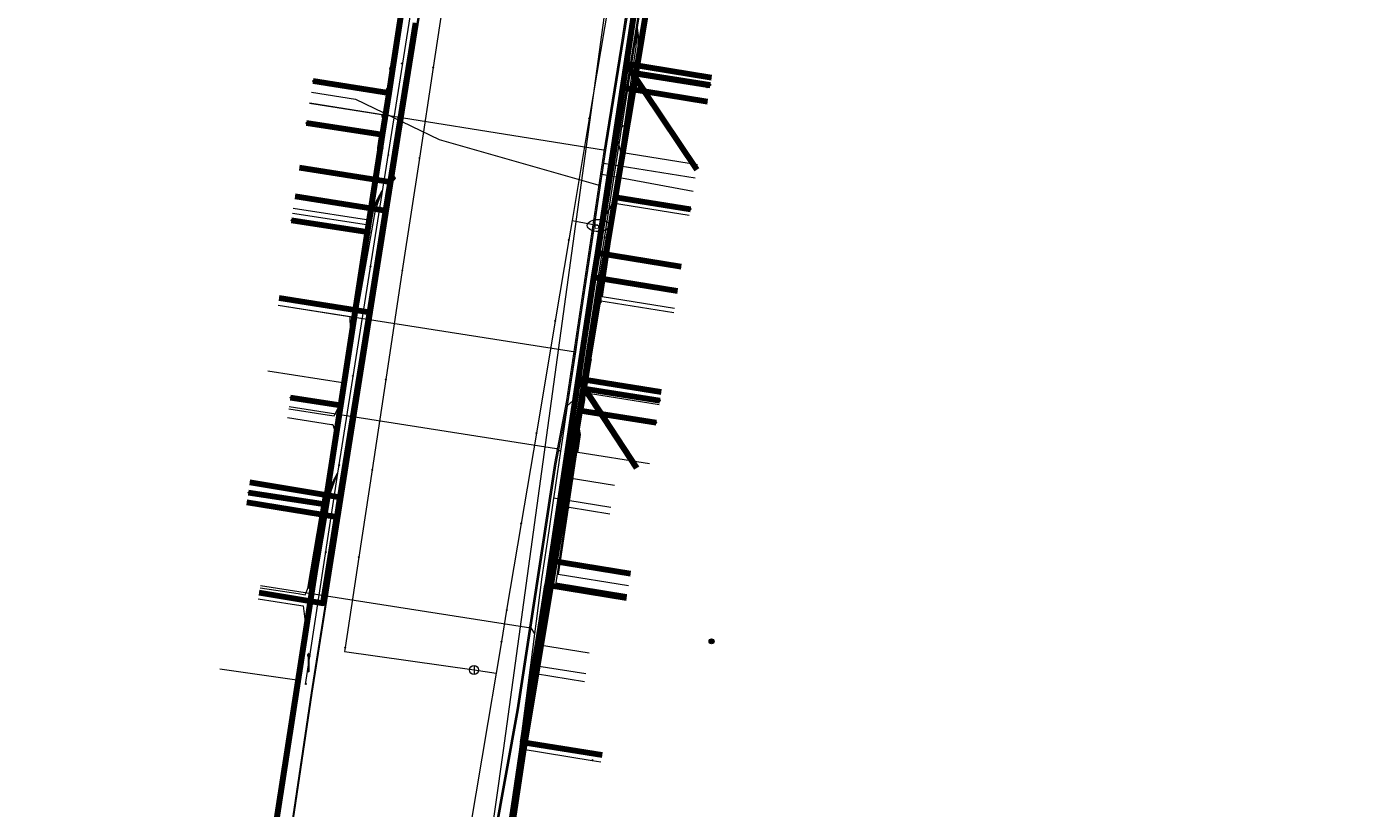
# Model space of a CAD drawing. Extents: x 152558 to 154479, y 462974 to 463683.
# Tile 151 of 256: x 153326 to 153387, y 463335 to 463370. Entities that reach past the tile are written whole.
import ezdxf
from ezdxf.enums import TextEntityAlignment as Align
from ezdxf.lldxf.tags import DXFTag

# ---------------------------------------------------------------- set-up
doc = ezdxf.new("R2010")
doc.units = 0
doc.header["$LTSCALE"] = 0.2
doc.layers.get('0').update_dxf_attribs({"linetype": 'CONTINUOUS'})
for name, color, linetype, lineweight in [('B-RO-KL-DATA_COAXIAAL_7_ZIGGO BV-G', 90, 'KL-DATA-N', 18), ('B-RO-KL-DATA_HULPSTUK_KPN BV-S', 90, 'CONTINUOUS', 25), ('B-RO-KL-DATA_HULPSTUK_REGGEFIBER OPERATOR BV-S', 90, 'CONTINUOUS', 25), ('B-RO-KL-DATA_KABELBED_KPN BV-G', 90, 'CONTINUOUS', 100), ('B-RO-KL-DATA_KABELBED_ZIGGO BV-G', 90, 'CONTINUOUS', 100), ('B-RO-KL-DATA_REGGEFIBER OPERATOR BV-G', 90, 'KL-DATA-N', 18), ('B-RO-KL-DATA_STEDIN NETBEHEER BV-G', 90, 'KL-DATA-N', 18), ('B-RO-KL-ET_LS_400 V_STEDIN NETBEHEER BV-G', 190, 'KL-LS-N', 18), ('B-RO-KL-ET_LS_GEMEENTE AMERSFOORT-S', 190, 'CONTINUOUS', 25), ('B-RO-KL-ET_MS_10 KV_STEDIN NETBEHEER BV-G', 130, 'KL-MS-N', 18), ('B-RO-KL-ET_MS_HULPSTUK_STEDIN NETBEHEER BV-S', 130, 'CONTINUOUS', 25), ('B-RO-KL-GAS_LD_KOPER_22_0.1 BAR_STEDIN NETBEHEER BV-G', 50, 'KL-GAS-LD-N', 18), ('B-RO-KL-GAS_LD_MANTELBUIS_ASBESTCEMENT_124_STEDIN NETBEHEER BV-G', 50, 'CONTINUOUS', 100), ('B-RO-KL-GAS_LD_PE_32_0.1 BAR_STEDIN NETBEHEER BV-G', 50, 'KL-GAS-LD-N', 18), ('B-RO-KL-GAS_LD_PVC_63_0.1 BAR_STEDIN NETBEHEER BV-G', 50, 'KL-GAS-LD-N', 18), ('B-RO-KL-GAS_LD_STAAL_159_0.1 BAR_STEDIN NETBEHEER BV-G', 50, 'KL-GAS-LD-N', 18), ('B-RO-KL-WATER_100_VITENS-G', 170, 'KL-WATER-N', 18), ('B-RO-KL-WATER_HULPSTUK_VITENS-S', 170, 'CONTINUOUS', 25), ('B-RO-KL-WATER_VITENS-S', 170, 'CONTINUOUS', 25)]:
    doc.layers.add(name, color=color, linetype=linetype, lineweight=lineweight)
doc.styles.add('NLCS-ISO', font='NLCS-ISO.ttf')
tags = doc.linetypes.add('KL-DATA-N', pattern='A,4,-1,[101,NLCS.SHX,S=0.5,R=0,X=0,Y=0],-1,4,-1,["D",Standard,S=1,R=0,X=-0.25,Y=-0.5],-1.5', length=12.5).pattern_tags.tags
tags[18] = DXFTag(74, 10)
tags = doc.linetypes.add('KL-GAS-LD-N', pattern='A,4,-1,[69,NLCS.SHX,S=0.5,R=0,X=0,Y=0],-1,4,-1,["L",Standard,S=1,R=0,X=0.25,Y=-0.5],-2', length=13).pattern_tags.tags
tags[18] = DXFTag(74, 10)
tags = doc.linetypes.add('KL-LS-N', pattern='A,4,-1,[103,NLCS.SHX,S=0.75,R=0,X=0,Y=0],-1,4,-1,["L",Standard,S=1,R=0,X=0,Y=-0.5],-2', length=13).pattern_tags.tags
tags[18] = DXFTag(74, 10)
tags = doc.linetypes.add('KL-MS-N', pattern='A,4,-1,[103,NLCS.SHX,S=0.75,R=0,X=0,Y=0],-1,4,-1,["M",Standard,S=1,R=0,X=0,Y=-0.5],-2', length=13).pattern_tags.tags
tags[18] = DXFTag(74, 10)
doc.linetypes.add('KL-WATER-N', pattern='A,7,-0.5,[168,NLCS.SHX,S=0.75,R=0,X=0.75,Y=0],-2', length=9.5)

# ---------------------------------------------------------------- blocks, each defined once
blk = doc.blocks.new('SKL-WTB_HULP_MOF-SO')
at = {"linetype": 'ByBlock', "lineweight": 18}
h = blk.add_hatch(color=0, dxfattribs=at)
h.dxf.hatch_style = 1
h.paths.add_polyline_path([(-0.5625, 0, 1), (0.5625, 0, 1)])
at = {"color": 0, "linetype": 'ByBlock', "lineweight": 18}
blk.add_circle((0, 0), 0.5625, dxfattribs=at)
at = {"color": 0, "linetype": 'ByBlock', "lineweight": 18, "style": 'NLCS-ISO', "flags": 1}
for tag, p in [('TYPE', (1.5, 0)), ('OMSCHRIJVING', (1.5, -3)), ('LABEL', (1.5, -1.5))]:
    blk.add_attdef(tag, p, '', height=1, dxfattribs=at)
blk = doc.blocks.new('SKL-WTB_HULP_OVERIG-SO')
at = {"color": 0, "linetype": 'ByBlock', "lineweight": 18}
for points in [[(-0.14, 0.14), (0.14, -0.14)], [(0.14, 0.14), (-0.14, -0.14)]]:
    blk.add_lwpolyline(points, dxfattribs=at)
at = {"color": 0, "linetype": 'ByBlock', "lineweight": 18, "style": 'NLCS-ISO', "flags": 1}
for tag, p in [('TYPE', (1.5, 0)), ('OMSCHRIJVING', (1.5, -3)), ('LABEL', (1.5, -1.5))]:
    blk.add_attdef(tag, p, '', height=1, dxfattribs=at)
blk = doc.blocks.new('SKL-WTB_HULP_AFSLUITER-SO')
at = {"color": 0, "linetype": 'ByBlock', "lineweight": 18}
blk.add_lwpolyline([(0, 0.8), (0, -0.8)], dxfattribs=at)
blk.add_circle((0, 0), 1, dxfattribs=at)
at = {"color": 0, "linetype": 'ByBlock', "lineweight": 18, "style": 'NLCS-ISO', "flags": 1}
for tag, p in [('TYPE', (1.5, 0)), ('OMSCHRIJVING', (1.5, -3)), ('LABEL', (1.5, -1.5))]:
    blk.add_attdef(tag, p, '', height=1, dxfattribs=at)
blk = doc.blocks.new('SKL-WATER_BRANDKRAAN_BRANDPUT-SO')
at = {"color": 0, "linetype": 'ByBlock', "lineweight": 18}
blk.add_ellipse((0, 0), major_axis=(2.5, 0), ratio=0.54, dxfattribs=at)
at = {"color": 0, "linetype": 'ByBlock', "lineweight": 18, "style": 'NLCS-ISO'}
blk.add_text('bk', height=1.5, dxfattribs=at).set_placement((0.16, 0), align=Align.MIDDLE_CENTER)
blk = doc.blocks.new('SKL-ET_LS_MAST-SO')
for p, q in [((-0.05, 2.07), (0.05, 2.07)), ((-0.05, -2), (0.05, -2))]:
    blk.add_line(p, q)
for points in [[(-0.18, 1.76), (-0.22, 1.76), (-0.22, 1.84), (-0.18, 1.84), (-0.18, 1.79)], [(-0.18, 1.49), (-0.22, 1.49), (-0.22, 1.57), (-0.18, 1.57), (-0.18, 1.52)], [(-0.18, 1.79), (-0.05, 1.79)], [(-0.18, 1.76), (-0.05, 1.76)], [(-0.18, 1.52), (-0.05, 1.52)], [(-0.18, 1.49), (-0.05, 1.49)], [(-0.05, -2), (-0.05, 2.07)], [(0.05, -2), (0.05, 2.07)], [(0.18, 1.92), (0.05, 1.92)], [(0.18, 1.89), (0.05, 1.89)], [(0.18, 1.66), (0.05, 1.66)], [(0.18, 1.63), (0.05, 1.63)], [(0.18, 1.39), (0.05, 1.39)], [(0.18, 1.36), (0.05, 1.36)], [(0.18, 1.89), (0.22, 1.89), (0.22, 1.97), (0.18, 1.97), (0.18, 1.92)], [(0.18, 1.63), (0.22, 1.63), (0.22, 1.71), (0.18, 1.71), (0.18, 1.66)], [(0.18, 1.36), (0.22, 1.36), (0.22, 1.44), (0.18, 1.44), (0.18, 1.39)]]:
    blk.add_lwpolyline(points)

msp = doc.modelspace()

# ---------------------------------------------------------------- linework, layer by layer
at = {"layer": 'B-RO-KL-DATA_COAXIAAL_7_ZIGGO BV-G', "flags": 128}
for points in [[(153371.854, 463411.073), (153370.63, 463403.602), (153369.856, 463398.877), (153369.352, 463395.801), (153369.099, 463394.855), (153368.667, 463393.975), (153368.072, 463393.197), (153367.336, 463392.55), (153366.488, 463392.059), (153365.561, 463391.742), (153364.59, 463391.612), (153363.613, 463391.676), (153362.85, 463391.799), (153361.805, 463391.877), (153360.762, 463391.772), (153359.754, 463391.487), (153358.81, 463391.031), (153357.961, 463390.418), (153357.231, 463389.666), (153356.642, 463388.798), (153356.627, 463388.763), (153356.214, 463387.842), (153355.96, 463386.827), (153355.509, 463384.008), (153355.46, 463383.703), (153354.909, 463380.069), (153353.722, 463372.237), (153353.063, 463367.892), (153352.899, 463366.805), (153351.776, 463359.401), (153351.611, 463358.313), (153350.923, 463353.769), (153353.532, 463349.776)], [(153371.854, 463411.073), (153370.63, 463403.602), (153369.856, 463398.877), (153369.352, 463395.801), (153369.099, 463394.855), (153368.667, 463393.975), (153368.072, 463393.197), (153367.336, 463392.55), (153366.488, 463392.059), (153365.561, 463391.742), (153364.59, 463391.612), (153363.613, 463391.676), (153362.85, 463391.799), (153361.805, 463391.877), (153360.762, 463391.772), (153359.754, 463391.487), (153358.81, 463391.031), (153357.961, 463390.418), (153357.231, 463389.666), (153356.642, 463388.798), (153356.627, 463388.763), (153356.214, 463387.842), (153355.96, 463386.827), (153355.509, 463384.008), (153355.46, 463383.703), (153354.909, 463380.069), (153353.722, 463372.237), (153353.063, 463367.892), (153352.899, 463366.805), (153351.776, 463359.401), (153351.611, 463358.313), (153350.923, 463353.769), (153354.633, 463353.163)], [(153371.854, 463411.073), (153370.63, 463403.602), (153369.856, 463398.877), (153369.352, 463395.801), (153369.099, 463394.855), (153368.667, 463393.975), (153368.072, 463393.197), (153367.336, 463392.55), (153366.488, 463392.059), (153365.561, 463391.742), (153364.59, 463391.612), (153363.613, 463391.676), (153362.85, 463391.799), (153361.805, 463391.877), (153360.762, 463391.772), (153359.754, 463391.487), (153358.81, 463391.031), (153357.961, 463390.418), (153357.231, 463389.666), (153356.642, 463388.798), (153356.627, 463388.763), (153356.214, 463387.842), (153355.96, 463386.827), (153355.509, 463384.008), (153355.46, 463383.703), (153354.909, 463380.069), (153353.722, 463372.237), (153353.063, 463367.892), (153352.899, 463366.805), (153351.776, 463359.401), (153351.611, 463358.313), (153355.365, 463357.7)], [(153371.854, 463411.073), (153370.63, 463403.602), (153369.856, 463398.877), (153369.352, 463395.801), (153369.099, 463394.855), (153368.667, 463393.975), (153368.072, 463393.197), (153367.336, 463392.55), (153366.488, 463392.059), (153365.561, 463391.742), (153364.59, 463391.612), (153363.613, 463391.676), (153362.85, 463391.799), (153361.805, 463391.877), (153360.762, 463391.772), (153359.754, 463391.487), (153358.81, 463391.031), (153357.961, 463390.418), (153357.231, 463389.666), (153356.642, 463388.798), (153356.627, 463388.763), (153356.214, 463387.842), (153355.96, 463386.827), (153355.509, 463384.008), (153355.46, 463383.703), (153354.909, 463380.069), (153353.722, 463372.237), (153353.063, 463367.892), (153353.898, 463366.642), (153356.724, 463366.18)], [(153371.854, 463411.073), (153370.63, 463403.602), (153369.856, 463398.877), (153369.352, 463395.801), (153369.099, 463394.855), (153368.667, 463393.975), (153368.072, 463393.197), (153367.336, 463392.55), (153366.488, 463392.059), (153365.561, 463391.742), (153364.59, 463391.612), (153363.613, 463391.676), (153362.85, 463391.799), (153361.805, 463391.877), (153360.762, 463391.772), (153359.754, 463391.487), (153358.81, 463391.031), (153357.961, 463390.418), (153357.231, 463389.666), (153356.642, 463388.798), (153356.627, 463388.763), (153356.214, 463387.842), (153355.96, 463386.827), (153355.509, 463384.008), (153355.46, 463383.703), (153354.909, 463380.069), (153353.722, 463372.237), (153353.063, 463367.892), (153353.898, 463366.642), (153356.233, 463363.145)]]:
    msp.add_lwpolyline(points, dxfattribs=at)
at = {"layer": 'B-RO-KL-DATA_KABELBED_KPN BV-G', "flags": 128}
for points in [[(153345.828, 463388.641), (153345.177, 463384.434), (153345.101, 463383.941), (153345.025, 463383.451), (153344.956, 463383.001), (153343.701, 463374.885), (153343.655, 463374.587), (153342.585, 463367.668), (153342.416, 463366.577), (153342.126, 463364.704), (153342.035, 463364.111), (153341.452, 463360.343), (153340.251, 463352.577), (153339.563, 463348.129), (153334.903, 463317.994), (153334.402, 463315.016), (153331.747, 463313.651)], [(153345.212, 463315.499), (153348.451, 463336.953), (153351.007, 463352.343), (153351.091, 463352.846), (153351.172, 463353.336), (153351.386, 463354.621), (153352.596, 463361.909), (153353.439, 463366.981), (153353.519, 463367.463), (153354.078, 463370.828), (153354.142, 463371.212), (153356.181, 463383.487), (153356.27, 463384.025), (153356.502, 463385.422), (153356.748, 463386.902)], [(153342.585, 463367.668), (153342.416, 463366.577), (153339.023, 463367.106)], [(153353.439, 463366.981), (153353.519, 463367.463), (153356.843, 463366.949)], [(153342.035, 463364.111), (153342.126, 463364.704), (153338.73, 463365.229)], [(153352.596, 463361.909), (153355.95, 463361.379)], [(153341.452, 463360.343), (153338.049, 463360.87)], [(153351.386, 463354.621), (153351.172, 463353.336), (153354.575, 463352.801)], [(153340.251, 463352.577), (153338.011, 463352.922)], [(153351.091, 463352.846), (153351.007, 463352.343), (153354.417, 463351.813)], [(153339.563, 463348.129), (153336.124, 463348.663)]]:
    msp.add_lwpolyline(points, dxfattribs=at)
at = {"layer": 'B-RO-KL-DATA_KABELBED_ZIGGO BV-G', "flags": 128}
for points in [[(153353.722, 463372.237), (153353.063, 463367.892)], [(153343.615, 463369.727), (153342.48, 463362.599)], [(153353.063, 463367.892), (153352.899, 463366.805)], [(153353.063, 463367.892), (153353.898, 463366.642)], [(153356.898, 463367.266), (153353.063, 463367.892)], [(153352.899, 463366.805), (153351.776, 463359.401)], [(153353.898, 463366.642), (153352.899, 463366.805)], [(153353.898, 463366.642), (153356.233, 463363.145)], [(153356.724, 463366.18), (153353.898, 463366.642)], [(153338.414, 463363.238), (153342.48, 463362.599)], [(153342.48, 463362.599), (153342.276, 463361.314)], [(153338.218, 463361.952), (153342.276, 463361.314)], [(153342.276, 463361.314), (153341.552, 463356.762)], [(153351.776, 463359.401), (153351.611, 463358.313)], [(153355.539, 463358.786), (153351.776, 463359.401)], [(153351.611, 463358.313), (153350.923, 463353.769)], [(153355.365, 463357.7), (153351.611, 463358.313)], [(153337.502, 463357.398), (153341.552, 463356.762)], [(153341.552, 463356.762), (153340.231, 463348.462)], [(153350.923, 463353.769), (153349.685, 463345.606)], [(153350.923, 463353.769), (153353.532, 463349.776)], [(153354.633, 463353.163), (153350.923, 463353.769)], [(153336.193, 463349.132), (153340.231, 463348.462)], [(153340.231, 463348.462), (153340.09, 463347.573)], [(153336.054, 463348.243), (153340.09, 463347.573)], [(153336.605, 463344.182), (153339.475, 463343.706), (153340.09, 463347.573)], [(153349.685, 463345.606), (153349.52, 463344.518)], [(153353.261, 463345.022), (153349.685, 463345.606)], [(153351.992, 463336.898), (153348.432, 463337.469), (153349.52, 463344.518)], [(153353.087, 463343.935), (153349.52, 463344.518)]]:
    msp.add_lwpolyline(points, dxfattribs=at)
at = {"layer": 'B-RO-KL-DATA_REGGEFIBER OPERATOR BV-G', "flags": 128}
for points in [[(153348.364, 463337.176), (153350.855, 463352.133), (153351.871, 463358.636), (153352.885, 463365.139), (153353.899, 463371.641), (153354.912, 463378.144), (153356.165, 463386.219), (153356.633, 463389.187), (153356.901, 463390.087), (153357.317, 463390.891), (153359.794, 463391.221), (153362.32, 463391.518), (153367.479, 463390.535), (153368.455, 463390.685), (153370.729, 463404.711), (153371.247, 463408.112)], [(153305.157, 463401.177), (153307.14, 463400.828), (153310.932, 463400.605), (153333.079, 463396.597), (153341.818, 463395.109), (153343.856, 463394.239), (153346.389, 463391.925), (153346.618, 463391.129), (153344.525, 463377.364), (153340.117, 463349.537), (153338.667, 463340.058)], [(153355.207, 463356.727), (153351.843, 463357.264), (153353.516, 463368.643), (153353.563, 463369.485)], [(153353.563, 463369.485), (153353.608, 463368.555), (153351.99, 463357.457), (153355.24, 463356.936)], [(153353.563, 463369.485), (153353.682, 463368.548), (153353.484, 463367.349), (153356.704, 463366.842)], [(153356.891, 463367.249), (153353.6, 463367.775), (153353.735, 463368.536), (153353.563, 463369.485)], [(153356.704, 463366.842), (153356.823, 463366.823)], [(153336.996, 463354.126), (153340.455, 463353.586), (153341.829, 463361.325), (153342.123, 463362.204)], [(153338.1, 463361.197), (153341.622, 463360.651), (153341.75, 463361.375), (153342.123, 463362.204)], [(153338.135, 463361.424), (153341.611, 463360.881), (153341.698, 463361.434), (153342.123, 463362.204)], [(153350.855, 463352.133), (153350.897, 463351.259), (153349.907, 463344.617), (153353.106, 463344.098)], [(153350.855, 463352.133), (153350.956, 463351.251), (153350.023, 463345.016), (153353.173, 463344.509)], [(153354.122, 463349.954), (153350.894, 463350.471), (153351.021, 463351.269), (153350.855, 463352.133)], [(153334.846, 463340.767), (153338.395, 463340.265), (153339.84, 463348.753), (153340.117, 463349.537)], [(153336.069, 463348.298), (153339.605, 463347.74), (153339.754, 463348.747), (153340.117, 463349.537)], [(153336.125, 463348.66), (153339.597, 463348.122), (153339.696, 463348.766), (153340.117, 463349.537)], [(153349.166, 463290.1), (153344.411, 463290.907), (153344.347, 463290.988), (153345.258, 463296.342), (153345.182, 463298.281), (153345.007, 463299.632), (153346.502, 463325.995), (153348.364, 463337.176)], [(153348.364, 463337.176), (153351.546, 463336.665), (153351.94, 463336.602)]]:
    msp.add_lwpolyline(points, dxfattribs=at)
at = {"layer": 'B-RO-KL-DATA_STEDIN NETBEHEER BV-G', "flags": 128}
msp.add_lwpolyline([(153344.521, 463312.217), (153346.565, 463325.769), (153355.665, 463384.987), (153355.79, 463385.711), (153355.97, 463386.423), (153356.203, 463387.119), (153356.489, 463387.795), (153356.827, 463388.448)], dxfattribs=at)
at = {"layer": 'B-RO-KL-ET_LS_400 V_STEDIN NETBEHEER BV-G', "flags": 128}
for points in [[(153372.154, 463421.11), (153372.648, 463420.141), (153371.843, 463414.773), (153369.937, 463402.059), (153369.592, 463399.716), (153369.359, 463397.813), (153368.88, 463393.904), (153368.757, 463393.441), (153368.553, 463393.007), (153368.274, 463392.617), (153367.93, 463392.284), (153367.531, 463392.018), (153367.232, 463391.89), (153367.09, 463391.829), (153366.623, 463391.722), (153366.143, 463391.699), (153363.13, 463391.767), (153360.891, 463391.817), (153359.251, 463390.992), (153357.815, 463389.849), (153356.642, 463388.436), (153355.782, 463386.815), (153355.741, 463386.673), (153355.599, 463386.185), (153355.425, 463385.583), (153355.27, 463385.05), (153355.202, 463384.591), (153354.972, 463383.046), (153354.618, 463380.673), (153354.389, 463379.133), (153354.154, 463377.556), (153354.081, 463377.062), (153354.014, 463376.615), (153353.784, 463375.075), (153353.409, 463372.556), (153353.402, 463372.509), (153353.056, 463370.183), (153353.007, 463369.851), (153352.513, 463366.54), (153352.305, 463365.147), (153352.136, 463364.015), (153352.048, 463363.422), (153351.974, 463362.927), (153351.908, 463362.481), (153351.901, 463362.433), (153351.555, 463360.109), (153351.157, 463357.442), (153350.95, 463356.051), (153350.79, 463354.979), (153350.428, 463352.551), (153350.199, 463351.013), (153350.127, 463350.527), (153349.824, 463348.493), (153349.812, 463348.415), (153349.595, 463346.954), (153349.29, 463344.884), (153349.033, 463342.905), (153348.958, 463342.329), (153348.777, 463340.936), (153348.763, 463340.824), (153348.378, 463337.86), (153346.262, 463321.574), (153345.991, 463319.484), (153345.099, 463312.616)], [(153338.946, 463366.613), (153340.922, 463366.304), (153344.687, 463364.489)], [(153338.872, 463366.141), (153352.136, 463364.015)], [(153344.687, 463364.489), (153351.901, 463362.433)], [(153356.076, 463362.169), (153351.974, 463362.927)], [(153356.171, 463362.761), (153352.048, 463363.422)], [(153337.454, 463357.061), (153350.79, 463354.979)], [(153354.543, 463352.603), (153351.088, 463353.157), (153350.428, 463352.551)], [(153337.949, 463352.527), (153349.943, 463350.65), (153350.127, 463350.527)], [(153352.382, 463348.002), (153349.812, 463348.415)], [(153336.66, 463344.503), (153348.793, 463342.61), (153348.958, 463342.329)], [(153351.255, 463340.539), (153348.777, 463340.936)]]:
    msp.add_lwpolyline(points, dxfattribs=at)
at = {"layer": 'B-RO-KL-ET_MS_10 KV_STEDIN NETBEHEER BV-G', "flags": 128}
for points in [[(153635.874, 463260.785), (153634.069, 463260.963), (153631.39, 463259.115), (153557.914, 463271.958), (153537.219, 463275.654), (153532.667, 463276.38), (153496.671, 463283.138), (153482.656, 463285.588), (153474.037, 463287.357), (153444.891, 463292.58), (153416.554, 463298.008), (153402.355, 463300.679), (153389.267, 463303.64), (153383.678, 463304.567), (153375.238, 463306.258), (153349.211, 463310.785), (153332.803, 463312.848), (153332.66, 463312.893), (153332.544, 463312.987), (153332.47, 463313.117), (153332.449, 463313.265), (153332.484, 463313.41), (153332.52, 463313.474), (153332.766, 463313.612), (153333.786, 463314.455), (153334.639, 463315.466), (153335.299, 463316.613), (153335.741, 463317.853), (153338.985, 463339.678), (153343.107, 463365.714), (153347.476, 463393.052), (153348.86, 463403.066), (153353.013, 463429.971), (153362.849, 463428.502), (153366.92, 463427.944), (153366.592, 463425.748), (153365.306, 463425.94)], [(153342.589, 463362.76), (153347.427, 463393.059), (153348.811, 463403.073), (153352.972, 463430.027), (153362.856, 463428.551), (153366.977, 463427.987), (153366.634, 463425.691), (153365.299, 463425.891)], [(153265.123, 463322.148), (153341.138, 463308.709), (153341.708, 463308.866), (153342.237, 463309.124), (153342.711, 463309.475), (153343.111, 463309.907), (153343.426, 463310.406), (153343.643, 463310.953), (153343.756, 463311.532), (153345.532, 463322.311), (153345.913, 463325.054), (153346.602, 463330.28), (153348.182, 463338.932), (153349.87, 463349.969), (153350.404, 463352.79), (153352.066, 463363.851), (153354.289, 463377.652), (153354.781, 463380.424), (153355.447, 463385.021), (153360.581, 463417.666), (153360.589, 463417.728), (153360.571, 463417.849), (153360.511, 463417.956), (153360.417, 463418.035), (153360.361, 463418.06), (153360.077, 463418.101), (153359.978, 463418.162), (153359.906, 463418.254), (153359.883, 463418.308), (153359.868, 463418.424), (153360.808, 463426.936), (153362.576, 463426.672)], [(153362.569, 463426.623), (153360.852, 463426.879), (153359.918, 463418.422), (153359.95, 463418.278), (153360.051, 463418.171), (153360.093, 463418.149), (153360.375, 463418.108), (153360.442, 463418.079), (153360.549, 463417.988), (153360.619, 463417.865), (153360.635, 463417.797), (153360.631, 463417.659), (153355.496, 463385.014), (153354.83, 463380.416), (153354.338, 463377.644), (153352.115, 463363.843), (153350.453, 463352.782), (153349.919, 463349.961), (153348.231, 463338.924), (153346.651, 463330.272), (153345.963, 463325.047), (153345.581, 463322.303), (153343.806, 463311.525), (153343.795, 463310.728), (153343.943, 463309.945), (153344.244, 463309.208), (153344.686, 463308.545), (153345.25, 463307.982), (153348.615, 463307.387), (153408.246, 463295.83), (153513.568, 463276.94), (153632.959, 463256.43), (153633.748, 463260.681), (153634.082, 463260.911), (153635.422, 463260.78)], [(153342.589, 463362.76), (153338.936, 463339.686), (153335.694, 463317.871), (153335.253, 463316.634), (153334.598, 463315.495), (153333.751, 463314.491), (153332.738, 463313.653), (153331.592, 463313.009), (153330.349, 463312.579), (153312.142, 463316.466), (153294.468, 463319.781), (153245.983, 463328.734), (153240.683, 463329.877), (153208.763, 463335.505), (153205.957, 463335.977), (153192.071, 463338.394), (153174.67, 463341.923), (153161.755, 463343.725), (153137.202, 463348.157), (153115.887, 463351.975), (153101.455, 463354.964), (153085.47, 463357.981), (153068.76, 463360.724), (153029.949, 463367.837), (153006.109, 463372.131), (152993.871, 463374.15), (152985.912, 463375.839), (152980.181, 463376.581), (152975.436, 463378.387), (152972.427, 463378.847), (152972.257, 463378.884), (152972.097, 463378.952), (152971.953, 463379.049), (152971.83, 463379.172), (152971.732, 463379.316), (152971.664, 463379.476), (152971.626, 463379.645), (152971.621, 463379.818), (152972.622, 463389.198)]]:
    msp.add_lwpolyline(points, dxfattribs=at)
at = {"layer": 'B-RO-KL-GAS_LD_KOPER_22_0.1 BAR_STEDIN NETBEHEER BV-G', "flags": 128}
for points in [[(153339.023, 463367.107), (153341.75, 463366.681)], [(153341.75, 463366.681), (153342.244, 463366.604), (153342.519, 463367.066)], [(153338.869, 463366.119), (153341.626, 463365.688)], [(153356.266, 463363.353), (153352.825, 463363.905), (153352.707, 463364.429)], [(153355.902, 463361.082), (153352.461, 463361.634), (153352.184, 463361.172)], [(153337.454, 463357.061), (153340.18, 463356.635)], [(153340.18, 463356.635), (153340.674, 463356.558), (153340.704, 463355.473)], [(153354.575, 463352.801), (153351.096, 463353.358), (153350.98, 463353.883)], [(153339.655, 463352.159), (153339.968, 463352.11), (153340.259, 463352.673)], [(153337.872, 463352.033), (153339.848, 463351.724)], [(153337.934, 463352.429), (153339.655, 463352.159)], [(153339.848, 463351.724), (153339.905, 463351.716), (153340.04, 463351.291)], [(153352.54, 463348.989), (153350.429, 463349.327), (153350.084, 463348.467)], [(153352.334, 463347.705), (153350.513, 463347.997), (153349.937, 463347.583)], [(153338.362, 463344.137), (153338.663, 463344.09), (153338.983, 463344.85)], [(153336.645, 463344.405), (153338.362, 463344.137)], [(153336.568, 463343.911), (153338.092, 463343.672)], [(153338.092, 463343.672), (153338.586, 463343.594), (153338.676, 463342.872)], [(153351.404, 463341.468), (153349.188, 463341.824), (153349.071, 463342.349)], [(153351.198, 463340.184), (153348.998, 463340.537), (153348.918, 463341.362)]]:
    msp.add_lwpolyline(points, dxfattribs=at)
at = {"layer": 'B-RO-KL-GAS_LD_MANTELBUIS_ASBESTCEMENT_124_STEDIN NETBEHEER BV-G', "flags": 128}
msp.add_lwpolyline([(153338.899, 463344.351), (153339.591, 463348.494)], dxfattribs=at)
at = {"layer": 'B-RO-KL-GAS_LD_PE_32_0.1 BAR_STEDIN NETBEHEER BV-G', "flags": 128}
msp.add_lwpolyline([(153341.626, 463365.688), (153342.091, 463365.615), (153342.211, 463365.089)], dxfattribs=at)
at = {"layer": 'B-RO-KL-GAS_LD_PVC_63_0.1 BAR_STEDIN NETBEHEER BV-G', "flags": 128}
for points in [[(153333.874, 463313.212), (153334.878, 463318.007), (153335.389, 463321.47), (153335.464, 463321.977), (153336.655, 463330.071), (153337.353, 463334.343), (153338.561, 463342.13), (153338.676, 463342.872), (153338.983, 463344.85), (153339.05, 463345.26), (153339.825, 463349.936), (153340.04, 463351.291), (153340.259, 463352.673), (153340.466, 463353.975), (153340.704, 463355.473), (153341.369, 463359.681), (153342.027, 463363.906), (153342.211, 463365.089), (153342.519, 463367.066), (153342.747, 463368.534), (153343.028, 463370.336), (153343.448, 463373.248), (153343.969, 463376.819), (153344.082, 463377.524), (153344.305, 463378.92), (153344.619, 463380.892), (153344.762, 463381.785), (153345.392, 463385.728), (153345.603, 463387.06), (153345.885, 463389.041), (153346.102, 463390.559), (153346.521, 463393.495), (153346.65, 463394.402), (153347.718, 463401.446), (153349.059, 463409.462), (153349.433, 463411.696), (153349.649, 463413.09), (153349.703, 463413.435), (153349.711, 463413.486), (153350.507, 463418.621), (153351.188, 463423.016), (153351.311, 463423.806), (153351.343, 463424.015), (153352.032, 463428.462), (153352.555, 463431.762), (153352.845, 463433.537), (153353.073, 463434.93), (153353.981, 463440.482), (153354.12, 463441.333), (153354.346, 463442.714), (153354.519, 463443.773), (153354.772, 463445.704), (153355.44, 463450.802), (153355.58, 463451.868), (153355.567, 463453.244), (153355.643, 463453.823), (153356.436, 463459.895), (153356.785, 463461.872), (153355.865, 463462.029)], [(153344.378, 463311.203), (153344.569, 463312.767), (153347.202, 463329.745), (153348.416, 463337.962), (153348.918, 463341.362), (153349.071, 463342.349), (153349.227, 463343.29), (153349.916, 463347.453), (153349.937, 463347.583), (153350.084, 463348.467), (153350.402, 463350.389), (153350.98, 463353.883), (153351.172, 463355.044), (153352.013, 463360.126), (153352.184, 463361.172), (153352.707, 463364.429), (153352.811, 463365.076), (153353.632, 463370.185), (153353.761, 463370.984), (153354.325, 463374.493), (153354.489, 463375.509), (153354.853, 463377.78), (153354.979, 463378.565), (153355.742, 463383.313), (153356.003, 463384.938), (153356.193, 463386.122), (153356.406, 463387.446), (153356.731, 463389.233), (153360.476, 463391.524), (153368.176, 463390.494), (153368.379, 463391.799), (153368.584, 463393.084), (153368.649, 463393.493), (153369.357, 463397.925), (153369.658, 463399.806), (153369.752, 463400.397), (153370.085, 463402.476), (153370.727, 463406.494), (153371.493, 463411.139), (153372.117, 463415.183), (153374.089, 463427.388)]]:
    msp.add_lwpolyline(points, dxfattribs=at)
at = {"layer": 'B-RO-KL-GAS_LD_STAAL_159_0.1 BAR_STEDIN NETBEHEER BV-G', "flags": 128}
msp.add_lwpolyline([(153339.407, 463297.017), (153342.29, 463299.962), (153347.563, 463337.102), (153357.087, 463406.393), (153360.252, 463424.646), (153364.432, 463454.162), (153370.984, 463496.208), (153372.144, 463503.105), (153379.46, 463545.968), (153385.687, 463573.01)], dxfattribs=at)
at = {"layer": 'B-RO-KL-WATER_100_VITENS-G', "flags": 128}
for points in [[(153373.753, 463427.131), (153371.71, 463414.884), (153369.599, 463402.235), (153369.261, 463400.208), (153368.923, 463398.181), (153368.247, 463394.127), (153367.964, 463392.431), (153367.681, 463390.734), (153359.526, 463392.151), (153355.413, 463389.256), (153355.122, 463387.522), (153354.408, 463383.276), (153353.754, 463379.386), (153353.073, 463375.332), (153352.256, 463370.469), (153351.412, 463365.443), (153350.643, 463360.864)], [(153348.639, 463400.596), (153349.672, 463400.423), (153349.533, 463399.646), (153349.431, 463399.072), (153347.714, 463389.446), (153347.663, 463389.158), (153347.147, 463385.762), (153346.553, 463381.853), (153345.937, 463377.795), (153345.321, 463373.736), (153344.408, 463367.723), (153343.792, 463363.665), (153343.027, 463358.629), (153342.285, 463353.742), (153341.669, 463349.684), (153341.075, 463345.774), (153340.459, 463341.716), (153340.432, 463341.54), (153346.245, 463340.716)], [(153350.643, 463360.864), (153350.497, 463359.993), (153349.887, 463356.362), (153349.043, 463351.336), (153348.362, 463347.283), (153347.708, 463343.393), (153347.472, 463341.985), (153347.235, 463340.576)], [(153350.643, 463360.864), (153351.821, 463360.638)], [(153347.235, 463340.576), (153346.864, 463338.367), (153343.907, 463320.769), (153343.077, 463320.177), (153342.867, 463319.049), (153342.841, 463318.908)], [(153346.245, 463340.716), (153347.235, 463340.576)]]:
    msp.add_lwpolyline(points, dxfattribs=at)

# ---------------------------------------------------------------- block references
at = {"layer": 'B-RO-KL-DATA_HULPSTUK_KPN BV-S', "xscale": 0.2, "yscale": 0.2, "zscale": 0.2}
for name, p in [('SKL-WTB_HULP_MOF-SO', (153342.585, 463367.668)), ('SKL-WTB_HULP_OVERIG-SO', (153342.585, 463367.668)), ('SKL-WTB_HULP_OVERIG-SO', (153339.023, 463367.106)), ('SKL-WTB_HULP_MOF-SO', (153353.439, 463366.981)), ('SKL-WTB_HULP_OVERIG-SO', (153353.439, 463366.981)), ('SKL-WTB_HULP_OVERIG-SO', (153356.843, 463366.949)), ('SKL-WTB_HULP_OVERIG-SO', (153338.73, 463365.229)), ('SKL-WTB_HULP_MOF-SO', (153342.035, 463364.111)), ('SKL-WTB_HULP_OVERIG-SO', (153342.035, 463364.111)), ('SKL-WTB_HULP_MOF-SO', (153352.596, 463361.909)), ('SKL-WTB_HULP_OVERIG-SO', (153352.596, 463361.909)), ('SKL-WTB_HULP_OVERIG-SO', (153355.95, 463361.379)), ('SKL-WTB_HULP_OVERIG-SO', (153338.049, 463360.87)), ('SKL-WTB_HULP_MOF-SO', (153341.452, 463360.343)), ('SKL-WTB_HULP_OVERIG-SO', (153341.452, 463360.343)), ('SKL-WTB_HULP_MOF-SO', (153351.386, 463354.621)), ('SKL-WTB_HULP_OVERIG-SO', (153351.386, 463354.621)), ('SKL-WTB_HULP_OVERIG-SO', (153338.011, 463352.922)), ('SKL-WTB_HULP_MOF-SO', (153340.251, 463352.577)), ('SKL-WTB_HULP_OVERIG-SO', (153340.251, 463352.577)), ('SKL-WTB_HULP_MOF-SO', (153351.091, 463352.846)), ('SKL-WTB_HULP_OVERIG-SO', (153351.091, 463352.846)), ('SKL-WTB_HULP_OVERIG-SO', (153354.575, 463352.801)), ('SKL-WTB_HULP_OVERIG-SO', (153354.417, 463351.813)), ('SKL-WTB_HULP_OVERIG-SO', (153336.124, 463348.663)), ('SKL-WTB_HULP_MOF-SO', (153339.563, 463348.129)), ('SKL-WTB_HULP_OVERIG-SO', (153339.563, 463348.129)), ('SKL-WTB_HULP_MOF-SO', (153356.9, 463342))]:
    msp.add_blockref(name, p, dxfattribs=at)
at = {"layer": 'B-RO-KL-DATA_HULPSTUK_REGGEFIBER OPERATOR BV-S', "xscale": 0.2, "yscale": 0.2, "zscale": 0.2}
for p in [(153343, 463367.9), (153356.7, 463366.84), (153352.9, 463365.1), (153342.4, 463363.8), (153352.1, 463360.1), (153341.6, 463358.8), (153351.5, 463356), (153340.8, 463353.9), (153350.7, 463351.1), (153340.2, 463349.9), (153350, 463347), (153339.6, 463346), (153349.4, 463343.1), (153338.7, 463340.1), (153348.364, 463337.176), (153351.55, 463336.67)]:
    msp.add_blockref('SKL-WTB_HULP_OVERIG-SO', p, dxfattribs=at)
at = {"layer": 'B-RO-KL-ET_LS_GEMEENTE AMERSFOORT-S', "xscale": 0.2, "yscale": 0.2, "zscale": 0.2}
for p in [(153351.927, 463357.575), (153338.831, 463341.037)]:
    msp.add_blockref('SKL-ET_LS_MAST-SO', p, dxfattribs=at)
at = {"layer": 'B-RO-KL-ET_MS_HULPSTUK_STEDIN NETBEHEER BV-S', "xscale": 0.2, "yscale": 0.2, "zscale": 0.2}
msp.add_blockref('SKL-WTB_HULP_MOF-SO', (153342.589, 463362.76), dxfattribs=at)
at = {"layer": 'B-RO-KL-WATER_HULPSTUK_VITENS-S', "xscale": 0.2, "yscale": 0.2, "zscale": 0.2}
for name, p in [('SKL-WTB_HULP_OVERIG-SO', (153344.408, 463367.723)), ('SKL-WTB_HULP_OVERIG-SO', (153351.412, 463365.443)), ('SKL-WTB_HULP_OVERIG-SO', (153343.792, 463363.665)), ('SKL-WTB_HULP_OVERIG-SO', (153350.497, 463359.993)), ('SKL-WTB_HULP_OVERIG-SO', (153343.027, 463358.629)), ('SKL-WTB_HULP_OVERIG-SO', (153349.887, 463356.362)), ('SKL-WTB_HULP_OVERIG-SO', (153342.285, 463353.742)), ('SKL-WTB_HULP_OVERIG-SO', (153349.043, 463351.336)), ('SKL-WTB_HULP_OVERIG-SO', (153341.669, 463349.684)), ('SKL-WTB_HULP_OVERIG-SO', (153348.362, 463347.283)), ('SKL-WTB_HULP_OVERIG-SO', (153341.075, 463345.774)), ('SKL-WTB_HULP_OVERIG-SO', (153347.708, 463343.393)), ('SKL-WTB_HULP_OVERIG-SO', (153340.459, 463341.716)), ('SKL-WTB_HULP_OVERIG-SO', (153347.472, 463341.985)), ('SKL-WTB_HULP_AFSLUITER-SO', (153346.245, 463340.716))]:
    msp.add_blockref(name, p, dxfattribs=at)
at = {"layer": 'B-RO-KL-WATER_VITENS-S', "xscale": 0.2, "yscale": 0.2, "zscale": 0.2}
msp.add_blockref('SKL-WATER_BRANDKRAAN_BRANDPUT-SO', (153351.821, 463360.638), dxfattribs=at)

doc.saveas('drawing.dxf')
